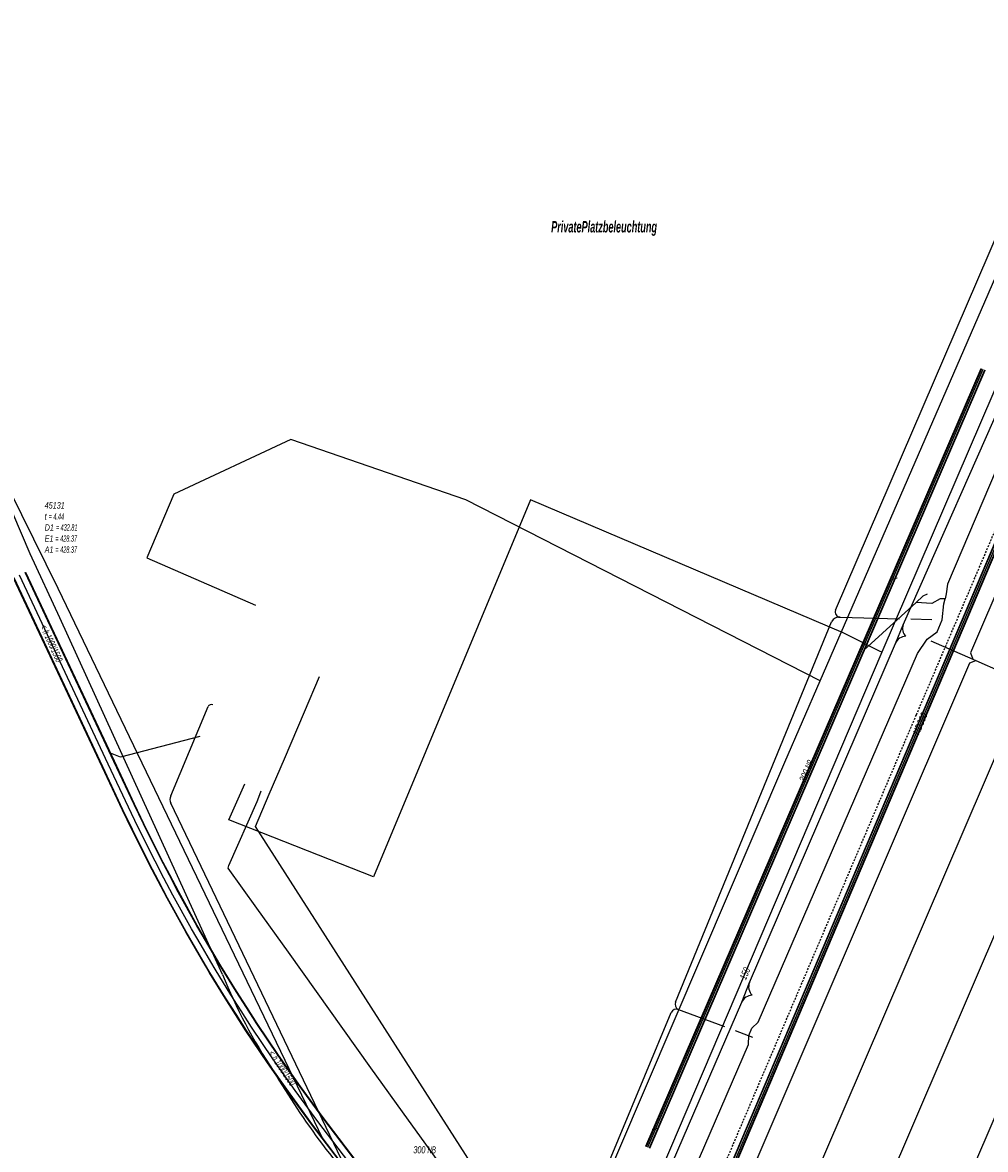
# Model space of a CAD drawing. Header units: metres. Extents: x 2695563 to 2696938, y 1260544 to 1262032.
# Tile 179 of 256: x 2696119 to 2696194, y 1261849 to 1261937. Entities that reach past the tile are written whole.
import ezdxf

# ---------------------------------------------------------------- set-up
doc = ezdxf.new("R2010")
doc.units = ezdxf.units.M
doc.linetypes.add('AUSGEZOGEN', pattern=[0])
doc.linetypes.add('STRICHLINIE2_S3', pattern=[0.25, 0.15, -0.1])
for name, color, linetype in [('AW_LK_ Haltung Text', 7, 'AUSGEZOGEN'), ('AW_LK_Haltung', 24, 'AUSGEZOGEN'), ('AW_LK_Normschacht Text', 24, 'AUSGEZOGEN'), ('EW_LK_Freitext_Text', 1, 'AUSGEZOGEN'), ('EW_LK_Trasseabs', 1, 'AUSGEZOGEN'), ('FM_LK_SW_TRASSEKANTE', 94, 'AUSGEZOGEN'), ('GA_LK_Leitung', 32, 'AUSGEZOGEN'), ('GA_LK_Leitung_Text', 32, 'AUSGEZOGEN'), ('TV_LK_LEITUNG', 92, 'AUSGEZOGEN'), ('WA_LK_Leitung', 171, 'AUSGEZOGEN'), ('WA_LK_Leitung_Text', 171, 'AUSGEZOGEN')]:
    doc.layers.add(name, color=color, linetype=linetype)
doc.styles.add('ARIAL', font='arial.ttf')
doc.styles.add('ARIALNARROW', font='ARIALN.TTF')

# ---------------------------------------------------------------- blocks, each defined once
blk = doc.blocks.new('COMPLEXOBJECT_1898')
at = {"layer": 'EW_LK_Trasseabs', "color": 1, "linetype": 'AUSGEZOGEN', "transparency": 33554687}
blk.add_lwpolyline([(6133.505, 11863.349), (6120.799, 11891.206), (6118.462, 11896.187), (6113.039, 11908.893), (6110.856, 11914.135), (6104.797, 11926.81), (6098.44, 11940.41), (6090.262, 11958.891), (6087.208, 11965.153)], dxfattribs=at)
for centre, radius, start, end in [((6170.195, 11877.924), 39.479, 201.66605, 213.99145), ((6187.664, 11885.073), 58.086, 210.20188, 223.9179)]:
    blk.add_arc(centre, radius, start, end, dxfattribs=at)
blk = doc.blocks.new('COMPLEXOBJECT_2183')
at = {"layer": 'EW_LK_Trasseabs', "color": 1, "linetype": 'AUSGEZOGEN', "transparency": 33554687}
blk.add_line((6181.733, 11891.241), (6186.383, 11891.109), dxfattribs=at)
blk.add_arc((6181.626, 11890.642), 0.608, 79.89113, 155.43974, dxfattribs=at)
blk = doc.blocks.new('COMPLEXOBJECT_2185')
at = {"layer": 'EW_LK_Trasseabs', "color": 1, "linetype": 'AUSGEZOGEN', "transparency": 33554687}
blk.add_line((6172.723, 11859.255), (6169.073, 11860.612), dxfattribs=at)
blk.add_arc((6169.308, 11861.012), 0.464, 157.62225, 239.54529, dxfattribs=at)
blk = doc.blocks.new('COMPLEXOBJECT_2206')
at = {"layer": 'EW_LK_Trasseabs', "color": 1, "linetype": 'AUSGEZOGEN', "transparency": 33554687}
blk.add_lwpolyline([(6159.765, 11839.247), (6160.316, 11840.61), (6168.549, 11860.384)], dxfattribs=at)
blk.add_arc((6178.592, 11832.449), 20.017, 160.14536, 172.61927, dxfattribs=at)
blk = doc.blocks.new('COMPLEXOBJECT_2214')
at = {"layer": 'EW_LK_Trasseabs', "color": 1, "linetype": 'AUSGEZOGEN', "transparency": 33554687}
for p, q in [((6129.446, 11877.294), (6132.372, 11884.265)), ((6146.518, 11841.135), (6129.461, 11876.718)), ((6154.501, 11835.746), (6146.913, 11840.687))]:
    blk.add_line(p, q, dxfattribs=at)
for centre, radius, start, end in [((6130.086, 11877.022), 0.695, 156.99977, 205.98371), ((6147.493, 11841.597), 1.079, 205.33667, 237.46835)]:
    blk.add_arc(centre, radius, start, end, dxfattribs=at)

msp = doc.modelspace()

# ---------------------------------------------------------------- linework, layer by layer
at = {"layer": 'AW_LK_Haltung', "linetype": 'AUSGEZOGEN', "transparency": 33554687}
for p, q in [((2696193.712, 1261910.458), (2696167.514, 1261849.718)), ((2696193.73, 1261910.45), (2696167.532, 1261849.71)), ((2696193.748, 1261910.443), (2696167.55, 1261849.703)), ((2696193.988, 1261910.339), (2696167.79, 1261849.599)), ((2696194.006, 1261910.332), (2696167.808, 1261849.592)), ((2696194.024, 1261910.324), (2696167.826, 1261849.584)), ((2696125.074, 1261879.36), (2696118.148, 1261894.109)), ((2696125.093, 1261879.368), (2696118.166, 1261894.117)), ((2696125.111, 1261879.377), (2696118.185, 1261894.126)), ((2696125.979, 1261879.785), (2696119.053, 1261894.534)), ((2696125.997, 1261879.794), (2696119.072, 1261894.543)), ((2696126.016, 1261879.802), (2696119.09, 1261894.551)), ((2696126.655, 1261876.001), (2696125.074, 1261879.36)), ((2696126.673, 1261876.01), (2696125.093, 1261879.368)), ((2696126.691, 1261876.018), (2696125.111, 1261879.377)), ((2696127.559, 1261876.43), (2696125.979, 1261879.785)), ((2696127.577, 1261876.438), (2696125.997, 1261879.794)), ((2696127.595, 1261876.447), (2696126.016, 1261879.802)), ((2696127.387, 1261874.471), (2696126.655, 1261876.001)), ((2696127.405, 1261874.48), (2696126.673, 1261876.01)), ((2696127.423, 1261874.488), (2696126.691, 1261876.018)), ((2696128.285, 1261874.91), (2696127.559, 1261876.43)), ((2696128.303, 1261874.918), (2696127.577, 1261876.438)), ((2696128.321, 1261874.927), (2696127.595, 1261876.447)), ((2696129.62, 1261872.232), (2696128.285, 1261874.91)), ((2696129.638, 1261872.242), (2696128.303, 1261874.918)), ((2696129.656, 1261872.251), (2696128.321, 1261874.927)), ((2696128.73, 1261871.777), (2696127.387, 1261874.471)), ((2696128.748, 1261871.786), (2696127.405, 1261874.48)), ((2696128.766, 1261871.796), (2696127.423, 1261874.488)), ((2696130.314, 1261870.909), (2696129.62, 1261872.232)), ((2696130.331, 1261870.918), (2696129.638, 1261872.242)), ((2696130.349, 1261870.927), (2696129.656, 1261872.251)), ((2696129.429, 1261870.443), (2696128.73, 1261871.777)), ((2696129.446, 1261870.453), (2696128.748, 1261871.786)), ((2696129.464, 1261870.462), (2696128.766, 1261871.796)), ((2696130.132, 1261869.112), (2696129.429, 1261870.443)), ((2696130.149, 1261869.121), (2696129.446, 1261870.453)), ((2696130.167, 1261869.131), (2696129.464, 1261870.462)), ((2696131.011, 1261869.587), (2696130.314, 1261870.909)), ((2696131.029, 1261869.597), (2696130.331, 1261870.918)), ((2696131.046, 1261869.606), (2696130.349, 1261870.927)), ((2696132.46, 1261866.971), (2696131.011, 1261869.587)), ((2696132.477, 1261866.981), (2696131.029, 1261869.597)), ((2696132.494, 1261866.991), (2696131.046, 1261869.606)), ((2696131.59, 1261866.477), (2696130.132, 1261869.112)), ((2696131.607, 1261866.487), (2696130.149, 1261869.121)), ((2696131.624, 1261866.497), (2696130.167, 1261869.131)), ((2696133.211, 1261865.679), (2696132.46, 1261866.971)), ((2696133.228, 1261865.689), (2696132.477, 1261866.981)), ((2696133.245, 1261865.699), (2696132.494, 1261866.991)), ((2696132.346, 1261865.176), (2696131.59, 1261866.477)), ((2696132.364, 1261865.186), (2696131.607, 1261866.487)), ((2696132.381, 1261865.196), (2696131.624, 1261866.497)), ((2696133.103, 1261863.877), (2696132.346, 1261865.176)), ((2696133.12, 1261863.887), (2696132.364, 1261865.186)), ((2696133.138, 1261863.897), (2696132.381, 1261865.196)), ((2696133.964, 1261864.385), (2696133.211, 1261865.679)), ((2696133.982, 1261864.395), (2696133.228, 1261865.689)), ((2696133.999, 1261864.405), (2696133.245, 1261865.699)), ((2696134.307, 1261863.812), (2696133.964, 1261864.385)), ((2696134.325, 1261863.822), (2696133.982, 1261864.395)), ((2696134.342, 1261863.833), (2696133.999, 1261864.405)), ((2696133.452, 1261863.293), (2696133.103, 1261863.877)), ((2696133.469, 1261863.304), (2696133.12, 1261863.887)), ((2696133.487, 1261863.314), (2696133.138, 1261863.897)), ((2696134.692, 1261861.315), (2696133.469, 1261863.304)), ((2696134.709, 1261861.326), (2696133.487, 1261863.314)), ((2696135.521, 1261861.836), (2696134.307, 1261863.812)), ((2696135.538, 1261861.847), (2696134.325, 1261863.822)), ((2696135.555, 1261861.858), (2696134.342, 1261863.833)), ((2696134.675, 1261861.304), (2696133.452, 1261863.293)), ((2696136.33, 1261860.578), (2696135.521, 1261861.836)), ((2696136.347, 1261860.589), (2696135.538, 1261861.847)), ((2696136.364, 1261860.6), (2696135.555, 1261861.858)), ((2696135.488, 1261860.039), (2696134.675, 1261861.304)), ((2696135.505, 1261860.05), (2696134.692, 1261861.315)), ((2696135.522, 1261860.06), (2696134.709, 1261861.326)), ((2696136.298, 1261858.77), (2696135.488, 1261860.039)), ((2696136.315, 1261858.781), (2696135.505, 1261860.05)), ((2696136.331, 1261858.792), (2696135.522, 1261860.06)), ((2696137.135, 1261859.318), (2696136.33, 1261860.578)), ((2696137.151, 1261859.329), (2696136.347, 1261860.589)), ((2696137.168, 1261859.34), (2696136.364, 1261860.6)), ((2696138.801, 1261856.836), (2696137.135, 1261859.318)), ((2696138.817, 1261856.847), (2696137.151, 1261859.329)), ((2696138.834, 1261856.859), (2696137.168, 1261859.34)), ((2696137.976, 1261856.269), (2696136.298, 1261858.77)), ((2696137.993, 1261856.281), (2696136.315, 1261858.781)), ((2696138.009, 1261856.292), (2696136.331, 1261858.792)), ((2696139.709, 1261853.806), (2696137.976, 1261856.269)), ((2696139.725, 1261853.818), (2696137.993, 1261856.281)), ((2696139.741, 1261853.83), (2696138.009, 1261856.292)), ((2696140.521, 1261854.39), (2696138.801, 1261856.836)), ((2696140.537, 1261854.402), (2696138.817, 1261856.847)), ((2696140.553, 1261854.414), (2696138.834, 1261856.859)), ((2696141.495, 1261851.377), (2696139.709, 1261853.806)), ((2696141.511, 1261851.389), (2696139.725, 1261853.818)), ((2696141.527, 1261851.401), (2696139.741, 1261853.83)), ((2696142.295, 1261851.977), (2696140.521, 1261854.39)), ((2696142.311, 1261851.989), (2696140.537, 1261854.402)), ((2696142.327, 1261852.001), (2696140.553, 1261854.414)), ((2696146.669, 1261846.233), (2696142.295, 1261851.977)), ((2696146.685, 1261846.246), (2696142.311, 1261851.989)), ((2696146.701, 1261846.258), (2696142.327, 1261852.001)), ((2696145.885, 1261845.612), (2696141.495, 1261851.377)), ((2696145.901, 1261845.624), (2696141.511, 1261851.389)), ((2696145.917, 1261845.637), (2696141.527, 1261851.401))]:
    msp.add_line(p, q, dxfattribs=at)
at = {"layer": 'AW_LK_Haltung', "color": 255, "transparency": 33554687}
for p, q in [((2696193.868, 1261910.391), (2696167.67, 1261849.651)), ((2696125.545, 1261879.581), (2696118.619, 1261894.33)), ((2696127.125, 1261876.224), (2696125.545, 1261879.581)), ((2696127.854, 1261874.699), (2696127.125, 1261876.224)), ((2696129.193, 1261872.014), (2696127.854, 1261874.699)), ((2696129.889, 1261870.685), (2696129.193, 1261872.014)), ((2696130.589, 1261869.359), (2696129.889, 1261870.685)), ((2696132.042, 1261866.734), (2696130.589, 1261869.359)), ((2696132.796, 1261865.437), (2696132.042, 1261866.734)), ((2696133.551, 1261864.141), (2696132.796, 1261865.437)), ((2696133.897, 1261863.563), (2696133.551, 1261864.141)), ((2696135.115, 1261861.581), (2696133.897, 1261863.563)), ((2696135.926, 1261860.319), (2696135.115, 1261861.581)), ((2696136.733, 1261859.055), (2696135.926, 1261860.319)), ((2696138.405, 1261856.564), (2696136.733, 1261859.055)), ((2696140.131, 1261854.11), (2696138.405, 1261856.564)), ((2696141.911, 1261851.689), (2696140.131, 1261854.11)), ((2696146.293, 1261845.935), (2696141.911, 1261851.689))]:
    msp.add_line(p, q, dxfattribs=at)
at = {"layer": 'AW_LK_Haltung', "color": 24, "linetype": 'AUSGEZOGEN', "transparency": 33554687}
for p, q in [((2696187.159, 1261894.109), (2696186.856, 1261894.014)), ((2696168.537, 1261851.156), (2696168.017, 1261851.024))]:
    msp.add_line(p, q, dxfattribs=at)
for points in [[(2696211.202, 1261940.873), (2696203.924, 1261923.756), (2696203.517, 1261923.435), (2696203.291, 1261923.008), (2696203.183, 1261922.558), (2696203.169, 1261921.997), (2696191.095, 1261893.643), (2696190.994, 1261892.878), (2696190.925, 1261892.484)], [(2696214.664, 1261938.959), (2696192.896, 1261888.263), (2696193.07, 1261887.777)], [(2696168.72, 1261841.911), (2696175.561, 1261857.688), (2696175.59, 1261858.384), (2696175.818, 1261858.981), (2696176.311, 1261859.436), (2696188.763, 1261888.209), (2696189.519, 1261889.344), (2696190.291, 1261889.92), (2696190.687, 1261890.841), (2696190.805, 1261892.109), (2696190.925, 1261892.484)], [(2696189.521, 1261892.843), (2696189.18, 1261892.706), (2696188.645, 1261892.214), (2696184.565, 1261888.489)], [(2696190.925, 1261892.484), (2696190.527, 1261892.483), (2696189.865, 1261892.13), (2696188.645, 1261892.214)], [(2696189.798, 1261889.216), (2696193.07, 1261887.777), (2696193.307, 1261887.682), (2696197.311, 1261885.9)], [(2696172.445, 1261839.981), (2696192.847, 1261887.493), (2696193.307, 1261887.682)], [(2696176.753, 1261838.062), (2696197.152, 1261885.578), (2696197.521, 1261885.795)], [(2696181.738, 1261835.897), (2696202.13, 1261883.371), (2696202.598, 1261883.556)], [(2696132.69, 1261881.73), (2696126.499, 1261880.125), (2696125.709, 1261880.439)], [(2696186.889, 1261833.59), (2696207.281, 1261881.084), (2696207.748, 1261881.28)]]:
    msp.add_lwpolyline(points, dxfattribs=at)
at = {"layer": 'EW_LK_Trasseabs', "color": 1, "linetype": 'AUSGEZOGEN', "transparency": 33554687}
for p, q in [((2696182.36, 1261891.601), (2696198.737, 1261929.71)), ((2696187.642, 1261890.468), (2696197.911, 1261913.714)), ((2696121.623, 1261893.285), (2696115.982, 1261904.708)), ((2696142.296, 1261850.337), (2696121.623, 1261893.285)), ((2696169.849, 1261860.999), (2696182.043, 1261890.705)), ((2696189.884, 1261890.847), (2696188.243, 1261890.894)), ((2696187.025, 1261889.009), (2696187.642, 1261890.468)), ((2696175.633, 1261862.53), (2696187.025, 1261889.009)), ((2696175.025, 1261860.991), (2696175.633, 1261862.53)), ((2696165.628, 1261839.245), (2696175.025, 1261860.991)), ((2696175.881, 1261858.251), (2696174.527, 1261858.754))]:
    msp.add_line(p, q, dxfattribs=at)
at = {"layer": 'EW_LK_Trasseabs', "color": 1, "linetype": 'STRICHLINIE2_S3', "transparency": 33554687}
msp.add_lwpolyline([(2696170.36, 1261840.52), (2696188.669, 1261883.441), (2696210.859, 1261935.351), (2696211.108, 1261937.524), (2696240.38, 1262005.938)], dxfattribs=at)
at = {"layer": 'EW_LK_Trasseabs', "color": 1, "linetype": 'AUSGEZOGEN', "transparency": 33554687}
for centre, radius, start, end in [((2696182.725, 1261891.447), 0.397, 157.14498, 266.75335), ((2696188.349, 1261890.154), 0.774, 156.08131, 229.62045), ((2696187.869, 1261888.647), 0.918, 91.29963, 156.7845), ((2696133.59, 1261883.97), 0.27, 64.42557, 156.99586), ((2696176.454, 1261862.183), 0.892, 157.07021, 226.28179), ((2696175.856, 1261860.633), 0.905, 91.15768, 156.70897), ((2696169.901, 1261860.033), 0.414, 69.93093, 157.09818)]:
    msp.add_arc(centre, radius, start, end, dxfattribs=at)
at = {"layer": 'FM_LK_SW_TRASSEKANTE', "color": 94, "linetype": 'AUSGEZOGEN', "transparency": 33554687}
msp.add_lwpolyline([(2696164.312, 1261834.702), (2696161.227, 1261836.942), (2696137.038, 1261874.71), (2696138.116, 1261877.227), (2696139.297, 1261879.984), (2696140.873, 1261883.661), (2696142.054, 1261886.418)], dxfattribs=at)
at = {"layer": 'GA_LK_Leitung', "linetype": 'AUSGEZOGEN', "transparency": 33554687}
for p, q in [((2696211.484, 1261936.246), (2696168.81, 1261835.711)), ((2696211.503, 1261936.244), (2696168.825, 1261835.7)), ((2696211.523, 1261936.243), (2696168.841, 1261835.689)), ((2696211.797, 1261936.217), (2696169.059, 1261835.531)), ((2696211.817, 1261936.216), (2696169.075, 1261835.52)), ((2696211.836, 1261936.214), (2696169.09, 1261835.509))]:
    msp.add_line(p, q, dxfattribs=at)
at = {"layer": 'GA_LK_Leitung', "color": 255, "linetype": 'AUSGEZOGEN', "transparency": 33554687}
msp.add_line((2696211.66, 1261936.23), (2696168.95, 1261835.61), dxfattribs=at)
at = {"layer": 'GA_LK_Leitung', "color": 32, "linetype": 'AUSGEZOGEN', "transparency": 33554687}
msp.add_lwpolyline([(2696154.871, 1261843.683), (2696151.897, 1261847.744), (2696148.993, 1261851.793), (2696146.062, 1261855.874), (2696139.619, 1261864.908), (2696137.138, 1261868.337), (2696134.91, 1261871.468), (2696134.948, 1261871.678), (2696137.166, 1261876.666), (2696137.221, 1261876.806), (2696137.489, 1261877.495)], dxfattribs=at)
at = {"layer": 'TV_LK_LEITUNG', "color": 92, "linetype": 'AUSGEZOGEN', "transparency": 33554687}
for points in [[(2696181.15, 1261886.099), (2696210.487, 1261953.617), (2696214.801, 1261963.406), (2696212.358, 1261969.668), (2696217.848, 1261981.166), (2696222.732, 1261991.241), (2696231.647, 1262010.302)], [(2696181.15, 1261886.099), (2696153.47, 1261900.223), (2696139.796, 1261904.933), (2696130.67, 1261900.659), (2696128.549, 1261895.702), (2696137.045, 1261892.003)], [(2696159.525, 1261833.628), (2696161.022, 1261839.151), (2696178.38, 1261879.725), (2696181.15, 1261886.099)]]:
    msp.add_lwpolyline(points, dxfattribs=at)
at = {"layer": 'WA_LK_Leitung', "color": 7, "linetype": 'AUSGEZOGEN', "transparency": 33554687}
for points in [[(2696207.24, 1261937.759), (2696185.971, 1261888.318), (2696165.025, 1261839.205), (2696164.935, 1261839.016), (2696164.473, 1261838.04), (2696163.537, 1261836.421), (2696162.945, 1261835.458), (2696162.424, 1261835.078)], [(2696183.101, 1261889.761), (2696182.946, 1261889.827), (2696158.52, 1261900.22), (2696146.26, 1261870.79), (2696134.97, 1261875.24), (2696136.219, 1261878.039)], [(2696185.971, 1261888.318), (2696185.783, 1261888.412), (2696183.101, 1261889.761)]]:
    msp.add_lwpolyline(points, dxfattribs=at)

# ---------------------------------------------------------------- block references
at = {"layer": 'EW_LK_Trasseabs', "color": 1, "linetype": 'AUSGEZOGEN', "lineweight": -3, "transparency": 33554687}
for name in ['COMPLEXOBJECT_1898', 'COMPLEXOBJECT_2183', 'COMPLEXOBJECT_2214', 'COMPLEXOBJECT_2185', 'COMPLEXOBJECT_2206']:
    msp.add_blockref(name, (2690000.97, 1249999.81), dxfattribs=at)

# ---------------------------------------------------------------- texts
at = {"layer": 'AW_LK_ Haltung Text', "color": 24, "transparency": 33554687, "char_height": 0.55705, "style": 'ARIAL'}
for s, insert, width, attachment_point, rotation in [('\\A1;{\\fArial|i1|b0;\\H0.557054;\\W0.700000;\\C24;< \\W0.490000;h 1000/1500}\\P', (2696121.095, 1261889.032), 3.70845, 5, 294.615), ('\\A1;{\\fArial|i1|b0;\\H0.557054;\\W0.700000;\\C24;300 \\W0.490000;NB}\\P', (2696179.999, 1261878.131), 2.02173, 7, 66.3237), ('\\A1;{\\fArial|i1|b0;\\H0.557054;\\W0.700000;\\C24;< \\W0.490000;h 1000/1500}\\P', (2696139.114, 1261855.856), 3.70845, 5, 304.0731), ('\\A1;{\\fArial|i1|b0;\\H0.557054;\\W0.700000;\\C24;300 \\W0.490000;NB}\\P', (2696149.368, 1261849.188), 2.02173, 7, 359.7336)]:
    msp.add_mtext(s, dxfattribs=dict(at, insert=insert, width=width, attachment_point=attachment_point, rotation=rotation))
at = {"layer": 'AW_LK_Normschacht Text', "color": 24, "transparency": 33554687, "insert": (2696120.573, 1261900.04), "char_height": 0.50641, "width": 2.83911, "attachment_point": 1, "line_spacing_factor": 1.024096, "style": 'ARIAL'}
msp.add_mtext('\\A1;{\\fArial|i1|b0;\\H0.506413;\\W0.696409;\\C24;45131}\\P{\\fArial|i1|b0;\\H0.505000;\\W0.696409;\\C24;t \\W0.487486;= 4.44}\\P{\\fArial|i1|b0;\\H0.505000;\\W0.696409;\\C24;D1 \\W0.487486;= 432.81}\\P{\\fArial|i1|b0;\\H0.505000;\\W0.696409;\\C24;E1 \\W0.487486;= 428.37}\\P{\\fArial|i1|b0;\\H0.505000;\\W0.696409;\\C24;A1 \\W0.487486;= 428.37}\\P', dxfattribs=at)
at = {"layer": 'EW_LK_Freitext_Text', "color": 1, "transparency": 33554687, "insert": (2696164.272, 1261921.406), "char_height": 0.88813, "width": 8.59179, "attachment_point": 5, "style": 'ARIALNARROW'}
msp.add_mtext('\\A1;{\\fArial Narrow|i1|b1;\\H0.888125;\\W0.700000;\\C1;PrivatePlatzbeleuchtung}\\P', dxfattribs=at)
at = {"layer": 'GA_LK_Leitung_Text', "color": 32, "transparency": 33554687, "insert": (2696188.961, 1261882.74), "char_height": 0.55825, "width": 1.90938, "attachment_point": 5, "rotation": 67.0005, "style": 'ARIAL'}
msp.add_mtext('\\A1;{\\fArial|i1|b0;\\H0.558250;\\W0.700000;\\C32;HD300}\\P', dxfattribs=at)
at = {"layer": 'WA_LK_Leitung_Text', "color": 7, "transparency": 33554687, "insert": (2696175.279, 1261863.233), "char_height": 0.55426, "width": 1.10014, "attachment_point": 5, "rotation": 66.9024, "style": 'ARIAL'}
msp.add_mtext('\\A1;{\\fArial|i1|b0;\\H0.554263;\\W0.700000;\\C7;150}\\P', dxfattribs=at)

doc.saveas('drawing.dxf')
